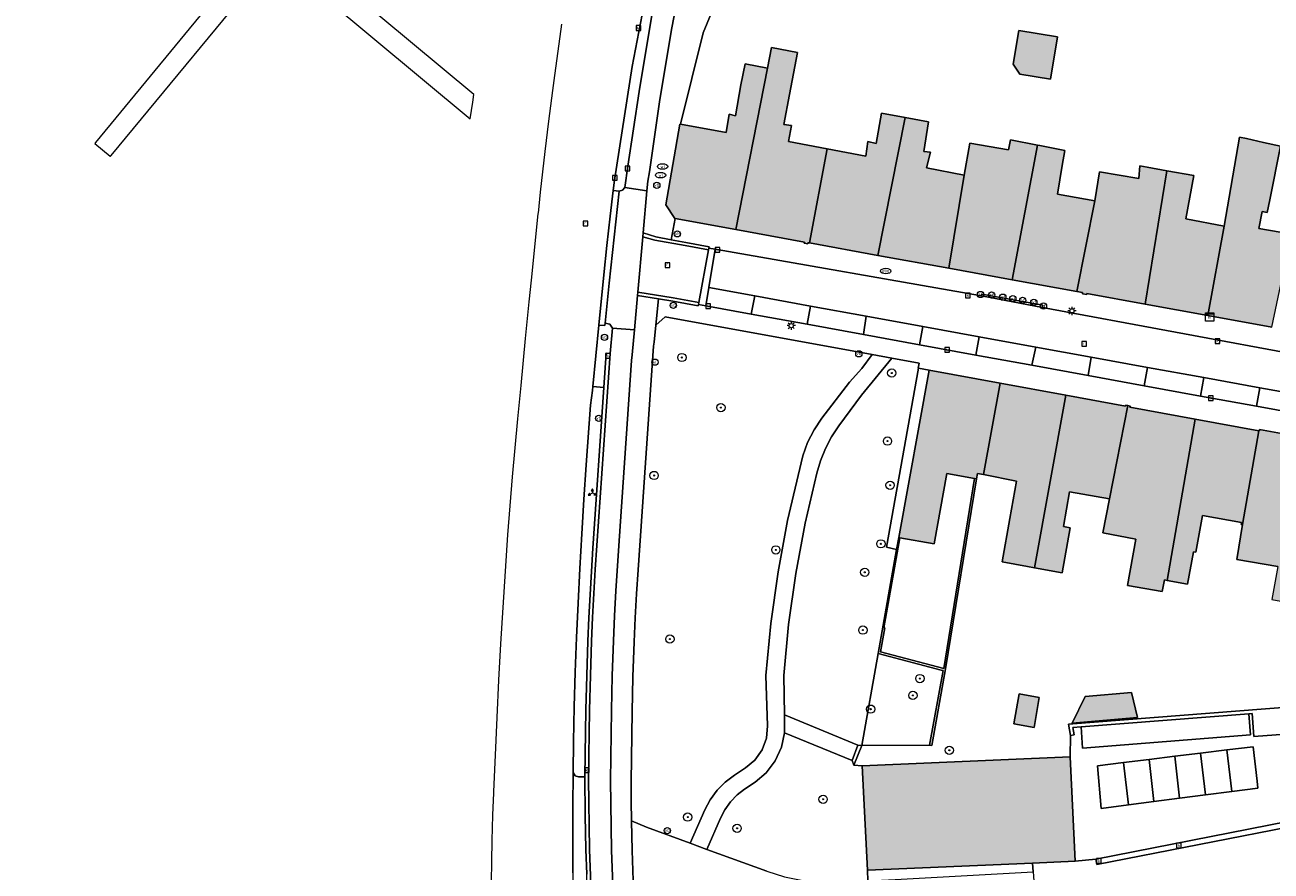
# Model space of a CAD drawing. Header units: metres. Extents: x 196496 to 197479, y 355139 to 356324.
# Tile 70 of 144: x 196611 to 196731, y 355918 to 356000. Entities that reach past the tile are written whole.
import ezdxf
from ezdxf.enums import TextEntityAlignment as Align

# ---------------------------------------------------------------- set-up
doc = ezdxf.new("R2010")
doc.units = ezdxf.units.M
doc.layers.get('0').update_dxf_attribs({"color": 252, "lineweight": 18})
for name, color, linetype, lineweight in [('B-WE-GR-BEPLANTING_CULTUUR_HEESTERS-GV', 252, 'Continuous', 18), ('B-WE-GR-BOOM-S', 252, 'Continuous', 18), ('B-WE-IE-MEUBILAIR_WATERWEGMEUBILAIR-S', 252, 'Continuous', 18), ('B-WE-IE-MEUBILAIR_WEGMEUBILAIR-S', 252, 'Continuous', 18), ('B-WE-IE-MEUBILAIR_WEGMEUBILAIR_VERKEERSBORD-S', 252, 'Continuous', 18), ('B-WE-IE-TERREINAFSCHEIDING_KUNSTMATIG_MUUR-G', 252, 'IE-TERREINAFSCHEIDING-KUNSTMATIG-DICHT', 18), ('B-WE-IE-TERREINAFSCHEIDING_KUNSTMATIG_MUUR-GV', 252, 'Continuous', 18), ('B-WE-KL-BRANDSTOF_PUT-S', 252, 'Continuous', 18), ('B-WE-KL-ET_KAST-S', 252, 'Continuous', 18), ('B-WE-KL-ET_LS_OV_LICHTMAST-S', 252, 'Continuous', 18), ('B-WE-KL-WATER-S', 252, 'Continuous', 18), ('B-WE-OG-BEBOUWING-GV', 252, 'Continuous', 18), ('B-WE-OG-TERREIN_CULTUURSCHEIDING-GV', 252, 'Continuous', 18), ('B-WE-OG-TERREIN_ERF-GV', 252, 'Continuous', 18), ('B-WE-RI-GWA_KOLK-S', 252, 'Continuous', 18), ('B-WE-RI-GWA_RIOOLPUT-S', 252, 'Continuous', 18), ('B-WE-VH-GOOT-G', 252, 'Continuous', 18), ('B-WE-VH-VERHARDING_ASFALT-GV', 252, 'Continuous', 18), ('B-WE-VH-VERHARDING_BETON-GV', 252, 'Continuous', 18), ('B-WE-VH-VERHARDING_BETONSTRAATSTEEN-GV', 252, 'Continuous', 18), ('B-WE-VH-VERHARDING_OPEN-GV', 252, 'Continuous', 18), ('B-WE-VH-VERHARDING_STRAATBAKSTEEN-GV', 252, 'Continuous', 18), ('B-WE-VH-VERHARDING_TEGEL-GV', 252, 'Continuous', 18), ('B-WE-VW-AFSLUITPAAL-S', 252, 'Continuous', 18)]:
    doc.layers.add(name, color=color, linetype=linetype, lineweight=lineweight)
doc.layers.add('X-XX-AL-PRESENTATIE_GEBOUW3-V', color=7, linetype='Continuous', lineweight=18, true_color=0xf0f0f0)
doc.styles.add('NLCS-ISO', font='NLCS-ISO.ttf')
doc.linetypes.add('IE-TERREINAFSCHEIDING-KUNSTMATIG-DICHT', pattern='A,8,-1,[82,NLCS.SHX,S=0.75,R=90,X=0,Y=0],-1', length=10)

# ---------------------------------------------------------------- blocks, each defined once
blk = doc.blocks.new('SIE-WATER_VERKLIKKER_TRANSPORTLEIDING-SO')
at = {"color": 0, "linetype": 'ByBlock', "lineweight": 18}
blk.add_circle((0, 0), 1.5, dxfattribs=at)
at = {"color": 0, "linetype": 'ByBlock', "lineweight": 18, "style": 'NLCS-ISO'}
blk.add_text('vt', height=1.5, dxfattribs=at).set_placement((0, 0), align=Align.MIDDLE_CENTER)
blk = doc.blocks.new('SIE-WEG_VERKEERSBORD_WEGWIJZER-SO')
at = {"linetype": 'ByBlock', "lineweight": 18}
h = blk.add_hatch(color=0, dxfattribs=at)
h.dxf.hatch_style = 1
h.paths.add_polyline_path([(0.5, 1), (0, 2), (-0.5, 1)])
h = blk.add_hatch(color=0, dxfattribs=at)
h.dxf.hatch_style = 1
h.paths.add_polyline_path([(-1.38, -0.22), (-2, -1.15), (-0.88, -1.09)])
h = blk.add_hatch(color=0, dxfattribs=at)
h.dxf.hatch_style = 1
h.paths.add_polyline_path([(1.38, -0.22), (2, -1.15), (0.88, -1.09)])
at = {"color": 0, "linetype": 'ByBlock', "lineweight": 18}
for points in [[(-1.13, -0.65), (0, 0)], [(0, 1), (0, 0)], [(1.13, -0.65), (0, 0)]]:
    blk.add_lwpolyline(points, dxfattribs=at)
for points in [[(0.5, 1), (0, 2), (-0.5, 1)], [(-1.38, -0.22), (-2, -1.15), (-0.88, -1.09)], [(1.38, -0.22), (2, -1.15), (0.88, -1.09)]]:
    blk.add_lwpolyline(points, close=True, dxfattribs=at)
blk = doc.blocks.new('SKL-ET_KAST_ELEKTRA-SO')
at = {"color": 0, "linetype": 'ByBlock', "lineweight": 18}
for points in [[(-2, 2), (2, 2), (2, 1.68), (-2, 1.68)], [(-2, 1.52), (2, 1.52), (2, -2), (-2, -2)]]:
    blk.add_lwpolyline(points, close=True, dxfattribs=at)
at = {"color": 0, "linetype": 'ByBlock', "lineweight": 18, "style": 'NLCS-ISO'}
blk.add_text('et', height=1.5, dxfattribs=at).set_placement((0, 0), align=Align.MIDDLE_CENTER)
blk = doc.blocks.new('SIE-WEG_PAAL_VERKEERSBORD-SO')
at = {"color": 0, "linetype": 'ByBlock', "lineweight": 18}
blk.add_circle((0, 0), 1.5, dxfattribs=at)
at = {"color": 0, "linetype": 'ByBlock', "lineweight": 18, "style": 'NLCS-ISO'}
blk.add_text('vb', height=1.5, dxfattribs=at).set_placement((0, 0.13), align=Align.MIDDLE_CENTER)
blk = doc.blocks.new('SKL-ET_OV_LICHTMAST-SO')
at = {"color": 0, "linetype": 'ByBlock', "lineweight": 18}
for points in [[(-1.25, 0), (-2, 0)], [(-1.41, 1.41), (-0.88, 0.88)], [(0, 2), (0, 1.25)], [(0.88, 0.88), (1.41, 1.41)], [(2, 0), (1.25, 0)], [(-1.41, -1.41), (-0.88, -0.88)], [(0, -1.25), (0, -2)], [(0.88, -0.88), (1.41, -1.41)]]:
    blk.add_lwpolyline(points, dxfattribs=at)
blk.add_circle((0, 0), 1, dxfattribs=at)
blk = doc.blocks.new('SVW-AFSLUITPAAL-SO')
at = {"lineweight": 18}
blk.add_circle((0, 0), 1.5, dxfattribs=at)
at = {"lineweight": 18, "style": 'NLCS-ISO'}
blk.add_text('af', height=1.8, dxfattribs=at).set_placement((0, 0), align=Align.MIDDLE_CENTER)
blk = doc.blocks.new('SRI-KOLK-SO')
at = {"color": 0, "linetype": 'ByBlock', "lineweight": 18}
blk.add_lwpolyline([(-1.125, -1.125), (1.125, -1.125), (1.125, 1.125), (-1.125, 1.125)], close=True, dxfattribs=at)
at = {"color": 0, "linetype": 'ByBlock', "lineweight": 18, "style": 'NLCS-ISO'}
blk.add_text('k', height=1.5, dxfattribs=at).set_placement((0, 0), align=Align.MIDDLE_CENTER)
blk = doc.blocks.new('SRI-PUT_INSPECTIEPUT_RIOOLPUT-SO')
at = {"color": 0, "linetype": 'ByBlock', "lineweight": 18}
blk.add_lwpolyline([(-1.12, -1.12), (1.12, -1.12), (1.12, 1.12), (-1.12, 1.12)], close=True, dxfattribs=at)
at = {"color": 0, "linetype": 'ByBlock', "lineweight": 18, "style": 'NLCS-ISO'}
blk.add_text('r', height=1.5, dxfattribs=at).set_placement((0, 0.28), align=Align.MIDDLE_CENTER)
blk = doc.blocks.new('SKL-WATER_WATERLEIDINGPUT-SO')
at = {"color": 0, "linetype": 'ByBlock', "lineweight": 18}
blk.add_ellipse((0, 0), major_axis=(2.5, 0), ratio=0.54, dxfattribs=at)
at = {"color": 0, "linetype": 'ByBlock', "lineweight": 18, "style": 'NLCS-ISO'}
blk.add_text('wl', height=1.5, dxfattribs=at).set_placement((0, 0), align=Align.MIDDLE_CENTER)
blk = doc.blocks.new('SKL-BENZINEPUT_OLIEPUT-SO')
at = {"color": 0, "linetype": 'ByBlock', "lineweight": 18}
blk.add_ellipse((0, 0), major_axis=(2.5, 0), ratio=0.54, dxfattribs=at)
at = {"color": 0, "linetype": 'ByBlock', "lineweight": 18, "style": 'NLCS-ISO'}
blk.add_text('olie', height=1.5, dxfattribs=at).set_placement((0, 0.16), align=Align.MIDDLE_CENTER)
blk = doc.blocks.new('SGR-BOOM_01-SO')
at = {"linetype": 'ByBlock', "lineweight": 18}
h = blk.add_hatch(color=0, dxfattribs=at)
h.dxf.hatch_style = 1
edge = h.paths.add_edge_path()
edge.add_arc((0, 0), 0.25, 0, 360)
at = {"color": 0, "linetype": 'ByBlock', "lineweight": 18}
for radius in [2, 0.25]:
    blk.add_circle((0, 0), radius, dxfattribs=at)

msp = doc.modelspace()

# ---------------------------------------------------------------- hatches: boundary and pattern name
at = {"layer": 'X-XX-AL-PRESENTATIE_GEBOUW3-V'}
for points in [[(196707.214, 355995.13), (196710.167, 355994.635), (196710.85, 355998.712), (196707.121, 355999.337), (196706.574, 355996.076)], [(196686.945, 355978.871), (196688.659, 355987.924), (196684.949, 355988.627), (196685.232, 355990.19), (196684.497, 355990.287), (196685.023, 355993.174), (196685.807, 355997.194), (196683.307, 355997.681), (196682.918, 355995.687), (196679.857, 355980.158), (196686.477, 355978.96), (196686.458, 355978.851), (196686.79, 355978.797), (196686.807, 355978.896)], [(196680.355, 355994.084), (196679.823, 355991.123), (196679.227, 355991.264), (196678.922, 355989.511), (196674.53, 355990.306), (196674.475, 355990.316), (196673.136, 355982.545), (196673.981, 355981.221), (196674.008, 355981.216), (196679.857, 355980.158), (196682.918, 355995.687), (196680.75, 355996.11)], [(196693.538, 355977.676), (196696.156, 355990.949), (196693.893, 355991.362), (196693.371, 355988.451), (196692.57, 355988.642), (196692.369, 355987.221), (196688.659, 355987.924), (196686.945, 355978.871)], [(196700.359, 355976.44), (196701.841, 355985.39), (196698.226, 355986.099), (196698.622, 355987.601), (196697.966, 355987.685), (196698.419, 355990.535), (196696.156, 355990.949), (196693.538, 355977.676)], [(196708.925, 355988.294), (196706.298, 355988.808), (196706.129, 355987.84), (196702.382, 355988.493), (196701.841, 355985.39), (196700.359, 355976.44), (196706.464, 355975.334)], [(196711.551, 355987.779), (196709.137, 355988.252), (196708.925, 355988.294), (196706.464, 355975.334), (196712.691, 355974.205), (196714.434, 355982.92), (196710.828, 355983.578), (196711.289, 355986.325)], [(196731.471, 355970.766), (196733.284, 355979.279), (196733.4, 355979.709), (196730.226, 355980.272), (196730.553, 355981.893), (196731.029, 355981.809), (196731.278, 355983.033), (196732.326, 355988.184), (196730.667, 355988.553), (196729.044, 355988.915), (196728.358, 355989.068), (196726.9, 355980.479), (196725.321, 355971.886)], [(196719.293, 355972.984), (196721.369, 355985.823), (196719.464, 355986.167), (196718.776, 355986.291), (196718.671, 355985.091), (196714.894, 355985.72), (196714.434, 355982.92), (196712.691, 355974.205), (196713.248, 355974.104), (196713.233, 355973.981), (196713.657, 355973.905), (196713.673, 355974.007)], [(196721.369, 355985.823), (196719.293, 355972.984), (196725.321, 355971.886), (196726.9, 355980.479), (196723.188, 355981.194), (196723.962, 355985.354)], [(196703.715, 355956.57), (196705.324, 355965.361), (196698.467, 355966.62), (196695.548, 355950.499), (196695.642, 355950.483), (196698.963, 355949.899), (196700.187, 355956.68), (196702.854, 355956.198), (196703.031, 355956.166), (196703.125, 355956.688)], [(196705.324, 355965.361), (196703.715, 355956.57), (196706.885, 355955.936), (196706.233, 355952.325), (196705.525, 355948.16), (196707.957, 355947.722), (196708.624, 355947.601), (196711.65, 355964.199)], [(196712.06, 355951.449), (196711.401, 355951.569), (196712.009, 355954.914), (196715.842, 355954.217), (196717.616, 355963.208), (196717.402, 355963.249), (196717.379, 355963.147), (196711.65, 355964.199), (196708.624, 355947.601), (196711.273, 355947.12)], [(196721.392, 355946.378), (196724.092, 355961.913), (196717.806, 355963.06), (196717.838, 355963.166), (196717.616, 355963.208), (196715.842, 355954.217), (196715.213, 355950.954), (196718.387, 355950.36), (196717.577, 355945.903), (196720.922, 355945.295), (196721.128, 355946.426)], [(196730.229, 355960.793), (196724.092, 355961.913), (196721.392, 355946.378), (196723.371, 355946.019), (196723.936, 355949.128), (196724.163, 355949.086), (196724.806, 355952.628), (196728.545, 355951.949), (196728.513, 355951.772), (196728.65, 355951.747)], [(196734.584, 355947.108), (196735.118, 355950.178), (196736.671, 355959.64), (196735.927, 355959.775), (196735.939, 355959.875), (196730.305, 355960.898), (196730.281, 355960.784), (196730.229, 355960.793), (196728.65, 355951.747), (196728.096, 355948.388), (196732.058, 355947.721), (196731.472, 355944.544), (196733.911, 355944.094), (196734.471, 355947.129)], [(196708.581, 355932.224), (196709.08, 355935.111), (196707.142, 355935.446), (196706.643, 355932.559)], [(196718.539, 355933.182), (196717.95, 355935.594), (196713.495, 355935.216), (196712.25, 355932.638)], [(196692.533, 355918.479), (196708.428, 355919.165), (196712.541, 355919.343), (196712.069, 355929.382), (196692.038, 355928.52)]]:
    msp.add_hatch(color=256, dxfattribs=at).paths.add_polyline_path(points)

# ---------------------------------------------------------------- linework, layer by layer
at = {"layer": 'B-WE-GR-BEPLANTING_CULTUUR_HEESTERS-GV', "flags": 128}
for points in [[(196691.981, 355930.489), (196693.563, 355939.335), (196695.346, 355949.363), (196694.365, 355949.565), (196697.467, 355966.816), (196697.424, 355966.824), (196697.505, 355967.298), (196694.886, 355967.766), (196691.949, 355964.214), (196689.786, 355961.273), (196689.089, 355960.216), (196688.499, 355959.088), (196688.027, 355957.906), (196687.679, 355956.689), (196686.547, 355951.886), (196685.634, 355947.031), (196684.942, 355942.14), (196684.474, 355937.228), (196684.542, 355933.421), (196691.624, 355930.517)], [(196691.075, 355929.039), (196684.534, 355931.697), (196684.253, 355930.323), (196683.662, 355929.012), (196682.793, 355927.866), (196681.72, 355926.962), (196680.712, 355926.287), (196679.984, 355925.721), (196679.339, 355925.049), (196678.796, 355924.292), (196678.372, 355923.473), (196677.08, 355920.477), (196682.839, 355918.369), (196684.546, 355917.84), (196686.307, 355917.484), (196688.095, 355917.308), (196689.883, 355917.313), (196692.583, 355917.457), (196692.533, 355918.479), (196692.038, 355928.52), (196691.232, 355928.585)]]:
    msp.add_lwpolyline(points, close=True, dxfattribs=at)
at = {"layer": 'B-WE-IE-TERREINAFSCHEIDING_KUNSTMATIG_MUUR-G', "ltscale": 0.2, "flags": 128}
for points in [[(196679.184, 356005.11), (196676.702, 355999.102), (196674.53, 355990.306)], [(196709.383, 355972.67), (196709.426, 355972.871), (196703.54, 355973.94), (196703.506, 355973.774)], [(196703.506, 355973.774), (196709.383, 355972.67)]]:
    msp.add_lwpolyline(points, dxfattribs=at)
at = {"layer": 'B-WE-IE-TERREINAFSCHEIDING_KUNSTMATIG_MUUR-GV', "flags": 128}
for points in [[(196703.506, 355973.774), (196709.383, 355972.67), (196709.426, 355972.871), (196703.54, 355973.94)], [(196693.563, 355939.335), (196699.642, 355937.732), (196699.822, 355937.698), (196698.525, 355930.514), (196698.732, 355930.477), (196700.063, 355937.852), (196703.031, 355956.166), (196702.854, 355956.198), (196699.908, 355937.892), (196693.794, 355939.492), (196694.205, 355941.811), (196694.107, 355941.828), (196695.642, 355950.483), (196695.548, 355950.499), (196695.346, 355949.363)], [(196702.854, 355956.198), (196700.187, 355956.68), (196698.963, 355949.899), (196695.642, 355950.483), (196694.107, 355941.828), (196694.205, 355941.811), (196693.794, 355939.492), (196699.908, 355937.892)]]:
    msp.add_lwpolyline(points, close=True, dxfattribs=at)
at = {"layer": 'B-WE-OG-BEBOUWING-GV', "flags": 128}
for points in [[(196707.214, 355995.13), (196710.167, 355994.635), (196710.85, 355998.712), (196707.121, 355999.337), (196706.574, 355996.076)], [(196686.945, 355978.871), (196688.659, 355987.924), (196684.949, 355988.627), (196685.232, 355990.19), (196684.497, 355990.287), (196685.023, 355993.174), (196685.807, 355997.194), (196683.307, 355997.681), (196682.918, 355995.687), (196679.857, 355980.158), (196686.477, 355978.96), (196686.458, 355978.851), (196686.79, 355978.797), (196686.807, 355978.896)], [(196680.355, 355994.084), (196679.823, 355991.123), (196679.227, 355991.264), (196678.922, 355989.511), (196674.53, 355990.306), (196674.475, 355990.316), (196673.136, 355982.545), (196673.981, 355981.221), (196674.008, 355981.216), (196679.857, 355980.158), (196682.918, 355995.687), (196680.75, 355996.11)], [(196693.538, 355977.676), (196696.156, 355990.949), (196693.893, 355991.362), (196693.371, 355988.451), (196692.57, 355988.642), (196692.369, 355987.221), (196688.659, 355987.924), (196686.945, 355978.871)], [(196700.359, 355976.44), (196701.841, 355985.39), (196698.226, 355986.099), (196698.622, 355987.601), (196697.966, 355987.685), (196698.419, 355990.535), (196696.156, 355990.949), (196693.538, 355977.676)], [(196708.925, 355988.294), (196706.298, 355988.808), (196706.129, 355987.84), (196702.382, 355988.493), (196701.841, 355985.39), (196700.359, 355976.44), (196706.464, 355975.334)], [(196711.551, 355987.779), (196709.137, 355988.252), (196708.925, 355988.294), (196706.464, 355975.334), (196712.691, 355974.205), (196714.434, 355982.92), (196710.828, 355983.578), (196711.289, 355986.325)], [(196731.471, 355970.766), (196733.284, 355979.279), (196733.4, 355979.709), (196730.226, 355980.272), (196730.553, 355981.893), (196731.029, 355981.809), (196731.278, 355983.033), (196732.326, 355988.184), (196730.667, 355988.553), (196729.044, 355988.915), (196728.358, 355989.068), (196726.9, 355980.479), (196725.321, 355971.886)], [(196719.293, 355972.984), (196721.369, 355985.823), (196719.464, 355986.167), (196718.776, 355986.291), (196718.671, 355985.091), (196714.894, 355985.72), (196714.434, 355982.92), (196712.691, 355974.205), (196713.248, 355974.104), (196713.233, 355973.981), (196713.657, 355973.905), (196713.673, 355974.007)], [(196721.369, 355985.823), (196719.293, 355972.984), (196725.321, 355971.886), (196726.9, 355980.479), (196723.188, 355981.194), (196723.962, 355985.354)], [(196703.715, 355956.57), (196705.324, 355965.361), (196698.467, 355966.62), (196695.548, 355950.499), (196695.642, 355950.483), (196698.963, 355949.899), (196700.187, 355956.68), (196702.854, 355956.198), (196703.031, 355956.166), (196703.125, 355956.688)], [(196705.324, 355965.361), (196703.715, 355956.57), (196706.885, 355955.936), (196706.233, 355952.325), (196705.525, 355948.16), (196707.957, 355947.722), (196708.624, 355947.601), (196711.65, 355964.199)], [(196712.06, 355951.449), (196711.401, 355951.569), (196712.009, 355954.914), (196715.842, 355954.217), (196717.616, 355963.208), (196717.402, 355963.249), (196717.379, 355963.147), (196711.65, 355964.199), (196708.624, 355947.601), (196711.273, 355947.12)], [(196721.392, 355946.378), (196724.092, 355961.913), (196717.806, 355963.06), (196717.838, 355963.166), (196717.616, 355963.208), (196715.842, 355954.217), (196715.213, 355950.954), (196718.387, 355950.36), (196717.577, 355945.903), (196720.922, 355945.295), (196721.128, 355946.426)], [(196730.229, 355960.793), (196724.092, 355961.913), (196721.392, 355946.378), (196723.371, 355946.019), (196723.936, 355949.128), (196724.163, 355949.086), (196724.806, 355952.628), (196728.545, 355951.949), (196728.513, 355951.772), (196728.65, 355951.747)], [(196734.584, 355947.108), (196735.118, 355950.178), (196736.671, 355959.64), (196735.927, 355959.775), (196735.939, 355959.875), (196730.305, 355960.898), (196730.281, 355960.784), (196730.229, 355960.793), (196728.65, 355951.747), (196728.096, 355948.388), (196732.058, 355947.721), (196731.472, 355944.544), (196733.911, 355944.094), (196734.471, 355947.129)], [(196708.581, 355932.224), (196709.08, 355935.111), (196707.142, 355935.446), (196706.643, 355932.559)], [(196718.539, 355933.182), (196717.95, 355935.594), (196713.495, 355935.216), (196712.25, 355932.638)], [(196692.533, 355918.479), (196708.428, 355919.165), (196712.541, 355919.343), (196712.069, 355929.382), (196692.038, 355928.52)]]:
    msp.add_lwpolyline(points, close=True, dxfattribs=at)
at = {"layer": 'B-WE-OG-TERREIN_CULTUURSCHEIDING-GV', "flags": 128}
for points in [[(196671.933, 355968.941), (196670.443, 355947.387), (196670.302, 355945.08), (196670.179, 355942.772), (196670.078, 355940.462), (196669.959, 355937.101), (196669.865, 355933.74), (196669.789, 355927.015), (196669.799, 355925.12), (196669.823, 355923.223), (196671.259, 355922.608), (196675.466, 355921.068), (196676.876, 355924.282), (196677.394, 355925.263), (196678.057, 355926.168), (196678.844, 355926.966), (196679.73, 355927.634), (196680.8, 355928.326), (196681.693, 355929.08), (196682.389, 355930.069), (196682.805, 355931.203), (196682.916, 355932.367), (196682.761, 355937.229), (196683.229, 355942.228), (196683.926, 355947.205), (196684.851, 355952.145), (196686.306, 355958.361), (196686.774, 355959.653), (196687.394, 355960.88), (196688.152, 355962.014), (196690.801, 355965.481), (196692, 355966.77), (196692.995, 355968.135), (196673.058, 355971.771), (196672.153, 355970.94), (196671.992, 355969.331)], [(196665.336, 355927.471), (196665.41, 355933.911), (196665.502, 355937.223), (196665.616, 355940.534), (196665.711, 355942.772), (196665.827, 355945.009), (196665.96, 355947.245), (196666.106, 355949.48), (196667.162, 355964.945), (196666.102, 355965.033), (196666.066, 355964.652), (196665.872, 355963.239), (196665.457, 355957.506), (196665.228, 355954.18), (196665.018, 355950.853), (196664.83, 355947.525), (196664.665, 355944.195), (196664.521, 355940.867), (196664.397, 355937.539), (196664.298, 355934.209), (196664.23, 355930.879), (196664.194, 355927.868), (196664.378, 355927.577), (196664.704, 355927.465)], [(196698.525, 355930.514), (196699.822, 355937.698), (196699.642, 355937.732), (196693.563, 355939.335), (196691.981, 355930.489)]]:
    msp.add_lwpolyline(points, close=True, dxfattribs=at)
at = {"layer": 'B-WE-OG-TERREIN_ERF-GV', "flags": 128}
for points in [[(196679.184, 356005.11), (196676.702, 355999.102), (196674.53, 355990.306), (196678.922, 355989.511), (196679.227, 355991.264), (196679.823, 355991.123), (196680.355, 355994.084), (196680.75, 355996.11), (196682.918, 355995.687), (196683.307, 355997.681), (196685.807, 355997.194), (196685.023, 355993.174), (196684.497, 355990.287), (196685.232, 355990.19), (196684.949, 355988.627), (196688.659, 355987.924), (196692.369, 355987.221), (196692.57, 355988.642), (196693.371, 355988.451), (196693.893, 355991.362), (196696.156, 355990.949), (196698.419, 355990.535), (196697.966, 355987.685), (196698.622, 355987.601), (196698.226, 355986.099), (196701.841, 355985.39), (196702.382, 355988.493), (196706.129, 355987.84), (196706.298, 355988.808), (196708.925, 355988.294), (196709.137, 355988.252), (196711.551, 355987.779), (196711.289, 355986.325), (196710.828, 355983.578), (196714.434, 355982.92), (196714.894, 355985.72), (196718.671, 355985.091), (196718.776, 355986.291), (196719.464, 355986.167), (196721.369, 355985.823), (196723.962, 355985.354), (196723.188, 355981.194), (196726.9, 355980.479), (196728.358, 355989.068), (196729.044, 355988.915), (196730.667, 355988.553), (196732.326, 355988.184), (196731.278, 355983.033), (196731.029, 355981.809), (196730.553, 355981.893), (196730.226, 355980.272), (196733.4, 355979.709)], [(196732.058, 355947.721), (196728.096, 355948.388), (196728.65, 355951.747), (196728.513, 355951.772), (196728.545, 355951.949), (196724.806, 355952.628), (196724.163, 355949.086), (196723.936, 355949.128), (196723.371, 355946.019), (196721.392, 355946.378), (196721.128, 355946.426), (196720.922, 355945.295), (196717.577, 355945.903), (196718.387, 355950.36), (196715.213, 355950.954), (196715.842, 355954.217), (196712.009, 355954.914), (196711.401, 355951.569), (196712.06, 355951.449), (196711.273, 355947.12), (196708.624, 355947.601), (196707.957, 355947.722), (196705.525, 355948.16), (196706.233, 355952.325), (196706.885, 355955.936), (196703.715, 355956.57), (196703.125, 355956.688), (196703.031, 355956.166), (196700.063, 355937.852), (196698.732, 355930.477), (196698.525, 355930.514), (196691.981, 355930.489), (196691.232, 355928.585), (196692.038, 355928.52), (196712.069, 355929.382), (196712.096, 355931.45), (196711.91, 355932.541), (196779.964, 355937.825)]]:
    msp.add_lwpolyline(points, dxfattribs=at)
for points in [[(196707.214, 355995.13), (196706.574, 355996.076), (196707.121, 355999.337), (196710.85, 355998.712), (196710.167, 355994.635)], [(196709.08, 355935.111), (196708.581, 355932.224), (196706.643, 355932.559), (196707.142, 355935.446)], [(196718.539, 355933.182), (196712.25, 355932.638), (196713.495, 355935.216), (196717.95, 355935.594)]]:
    msp.add_lwpolyline(points, close=True, dxfattribs=at)
at = {"layer": 'B-WE-VH-GOOT-G', "flags": 128}
for points in [[(196670.893, 355979.45), (196672.055, 355979.137), (196674.969, 355978.61)], [(196677.234, 355978.199), (196674.969, 355978.61)], [(196677.266, 355978.374), (196677.234, 355978.199)], [(196673.828, 355973.577), (196670.418, 355974.146)], [(196673.828, 355973.577), (196676.297, 355973.137)], [(196676.297, 355973.137), (196676.264, 355972.958)], [(196667.771, 355968.225), (196666.475, 355949.74), (196666.325, 355947.435), (196666.189, 355945.129), (196666.071, 355942.823), (196665.972, 355940.515), (196665.855, 355937.208), (196665.759, 355933.899), (196665.679, 355927.281), (196665.777, 355920.483), (196665.885, 355917.085), (196666.027, 355913.688), (196666.206, 355910.229), (196666.421, 355906.771), (196666.967, 355899.865), (196667.282, 355896.615)], [(196744.095, 355925.337), (196744.191, 355924.811), (196714.638, 355919.027), (196714.526, 355919.542)], [(196714.526, 355919.542), (196744.095, 355925.337)]]:
    msp.add_lwpolyline(points, dxfattribs=at)
at = {"layer": 'B-WE-VH-VERHARDING_ASFALT-GV', "flags": 128}
for points in [[(196633.983, 356007.731), (196618.193, 355988.539), (196618.143, 355988.447), (196619.627, 355987.213), (196619.63, 355987.211), (196619.693, 355987.293), (196635.537, 356006.437), (196654.282, 355990.833), (196654.526, 355992.431), (196654.641, 355993.15), (196609.65, 356030.59)], [(196664.166, 355918.236), (196664.156, 355921.259), (196664.166, 355924.561), (196664.194, 355927.868), (196664.23, 355930.879), (196664.298, 355934.209), (196664.397, 355937.539), (196664.521, 355940.867), (196664.665, 355944.195), (196664.83, 355947.525), (196665.018, 355950.853), (196665.228, 355954.18), (196665.457, 355957.506), (196665.872, 355963.239), (196666.066, 355964.652), (196666.102, 355965.033), (196666.668, 355970.969), (196667.136, 355975.785), (196667.429, 355978.613), (196667.756, 355981.434), (196668.058, 355983.912), (196668.179, 355984.905), (196669.882, 355995.861), (196671.969, 356006.751)], [(196663.086, 355999.933), (196662.328, 355994.521), (196662.198, 355993.545), (196661.828, 355990.605), (196661.476, 355987.663), (196661.032, 355983.763), (196660.813, 355981.726), (196660.806, 355981.658), (196660.139, 355975.278), (196659.925, 355973.208), (196659.583, 355969.658), (196659.147, 355965.141), (196658.839, 355961.945), (196658.578, 355959.156), (196658.331, 355956.365), (196658.1, 355953.573), (196657.886, 355950.78), (196657.64, 355947.283), (196657.417, 355943.784), (196657.213, 355940.285), (196657.023, 355936.784), (196656.843, 355933.168), (196656.681, 355929.551), (196656.541, 355926.059), (196656.536, 355925.933), (196656.441, 355923.782), (196656.375, 355921.322), (196656.341, 355919.321), (196656.301, 355917.309)], [(196682.839, 355918.369), (196677.08, 355920.477), (196675.466, 355921.068), (196671.259, 355922.608), (196669.823, 355923.223), (196669.884, 355920.376), (196669.974, 355917.476)]]:
    msp.add_lwpolyline(points, dxfattribs=at)
msp.add_lwpolyline([(196684.542, 355933.421), (196684.474, 355937.228), (196684.942, 355942.14), (196685.634, 355947.031), (196686.547, 355951.886), (196687.679, 355956.689), (196688.027, 355957.906), (196688.499, 355959.088), (196689.089, 355960.216), (196689.786, 355961.273), (196691.949, 355964.214), (196694.886, 355967.766), (196692.995, 355968.135), (196692, 355966.77), (196690.801, 355965.481), (196688.152, 355962.014), (196687.394, 355960.88), (196686.774, 355959.653), (196686.306, 355958.361), (196684.851, 355952.145), (196683.926, 355947.205), (196683.229, 355942.228), (196682.761, 355937.229), (196682.916, 355932.367), (196682.805, 355931.203), (196682.389, 355930.069), (196681.693, 355929.08), (196680.8, 355928.326), (196679.73, 355927.634), (196678.844, 355926.966), (196678.057, 355926.168), (196677.394, 355925.263), (196676.876, 355924.282), (196675.466, 355921.068), (196677.08, 355920.477), (196678.372, 355923.473), (196678.796, 355924.292), (196679.339, 355925.049), (196679.984, 355925.721), (196680.712, 355926.287), (196681.72, 355926.962), (196682.793, 355927.866), (196683.662, 355929.012), (196684.253, 355930.323), (196684.534, 355931.697), (196684.557, 355932.047), (196684.56, 355932.397)], close=True, dxfattribs=at)
at = {"layer": 'B-WE-VH-VERHARDING_BETON-GV', "flags": 128}
msp.add_lwpolyline([(196672.367, 356008.647), (196671.969, 356006.751), (196669.882, 355995.861), (196668.179, 355984.905), (196668.058, 355983.912), (196668.644, 355983.847), (196668.962, 355983.952), (196669.158, 355984.223), (196669.477, 355986.279), (196670.547, 355993.449), (196671.732, 356000.6), (196673.41, 356008.452)], close=True, dxfattribs=at)
at = {"layer": 'B-WE-VH-VERHARDING_BETONSTRAATSTEEN-GV', "flags": 128}
for points in [[(196668.058, 355983.912), (196667.756, 355981.434), (196667.429, 355978.613), (196667.136, 355975.785), (196666.668, 355970.969), (196667.263, 355970.922), (196667.283, 355971.147), (196667.661, 355975.009), (196668.644, 355983.847)], [(196670.893, 355979.45), (196670.928, 355979.85), (196671.291, 355983.903), (196669.158, 355984.223), (196668.962, 355983.952), (196668.644, 355983.847), (196667.661, 355975.009), (196667.283, 355971.147), (196667.732, 355971.045), (196667.976, 355970.654), (196670.092, 355970.503), (196670.389, 355973.824), (196670.418, 355974.146)], [(196677.266, 355978.374), (196677.298, 355978.504), (196675.042, 355978.917), (196673.624, 355979.185), (196672.144, 355979.465), (196670.928, 355979.85), (196670.893, 355979.45), (196672.055, 355979.137), (196674.969, 355978.61), (196677.234, 355978.199)], [(196673.828, 355973.577), (196676.297, 355973.137), (196677.234, 355978.199), (196674.969, 355978.61), (196672.055, 355979.137), (196670.893, 355979.45), (196670.418, 355974.146)], [(196677.875, 355978.262), (196677.266, 355978.374), (196677.234, 355978.199), (196676.297, 355973.137), (196676.264, 355972.958), (196676.963, 355972.828), (196677.257, 355974.581)], [(196670.389, 355973.824), (196672.408, 355973.487), (196673.792, 355973.256), (196676.237, 355972.825), (196676.264, 355972.958), (196676.297, 355973.137), (196673.828, 355973.577), (196670.418, 355974.146)], [(196676.963, 355972.828), (196681.325, 355972.024), (196681.685, 355973.776), (196677.257, 355974.581)], [(196687.051, 355972.799), (196681.685, 355973.776), (196681.325, 355972.024), (196686.729, 355971.038)], [(196686.729, 355971.038), (196692.168, 355970.045), (196692.408, 355971.825), (196687.051, 355972.799)], [(196697.554, 355969.062), (196697.876, 355970.83), (196692.408, 355971.825), (196692.168, 355970.045)], [(196708.375, 355967.089), (196708.766, 355968.849), (196703.287, 355969.846), (196702.976, 355968.074)], [(196713.806, 355966.099), (196714.096, 355967.88), (196708.766, 355968.849), (196708.375, 355967.089)], [(196719.187, 355965.118), (196719.519, 355966.893), (196714.096, 355967.88), (196713.806, 355966.099)], [(196719.187, 355965.118), (196724.609, 355964.13), (196724.917, 355965.911), (196719.519, 355966.893)], [(196724.917, 355965.911), (196724.609, 355964.13), (196729.999, 355963.147), (196730.329, 355964.927)], [(196735.735, 355963.944), (196730.329, 355964.927), (196729.999, 355963.147), (196735.433, 355962.157)], [(196720.127, 355925.083), (196717.679, 355924.766), (196715.038, 355924.424), (196714.676, 355928.526), (196717.209, 355928.837), (196719.658, 355929.138), (196722.131, 355929.441), (196724.615, 355929.746), (196727.15, 355930.057), (196729.679, 355930.368), (196730.051, 355927.033), (196730.125, 355926.377), (196727.613, 355926.052), (196725.08, 355925.724), (196722.598, 355925.403)], [(196720.127, 355925.083), (196722.598, 355925.403), (196722.131, 355929.441), (196719.658, 355929.138)], [(196725.08, 355925.724), (196724.615, 355929.746), (196722.131, 355929.441), (196722.598, 355925.403)], [(196724.615, 355929.746), (196725.08, 355925.724), (196727.613, 355926.052), (196727.15, 355930.057)], [(196727.15, 355930.057), (196727.613, 355926.052), (196730.125, 355926.377), (196730.051, 355927.033), (196729.679, 355930.368)], [(196717.679, 355924.766), (196717.209, 355928.837), (196714.676, 355928.526), (196715.038, 355924.424)], [(196717.209, 355928.837), (196717.679, 355924.766), (196720.127, 355925.083), (196719.658, 355929.138)], [(196665.336, 355927.471), (196664.704, 355927.465), (196664.378, 355927.577), (196664.194, 355927.868), (196664.166, 355924.561), (196664.156, 355921.259), (196664.166, 355918.236), (196664.197, 355915.214), (196664.357, 355915.516), (196664.673, 355915.649), (196665.594, 355915.698), (196665.506, 355918.08), (196665.434, 355920.462), (196665.366, 355923.74)], [(196744.095, 355925.337), (196714.526, 355919.542), (196714.638, 355919.027), (196744.191, 355924.811)], [(196695.198, 355917.597), (196708.493, 355918.306), (196708.492, 355918.323), (196708.428, 355919.165), (196692.533, 355918.479), (196692.583, 355917.457)]]:
    msp.add_lwpolyline(points, close=True, dxfattribs=at)
for points in [[(196760.64, 355963.147), (196709.383, 355972.67), (196703.506, 355973.774), (196677.875, 355978.262), (196677.257, 355974.581), (196681.685, 355973.776), (196687.051, 355972.799), (196692.408, 355971.825), (196697.876, 355970.83), (196703.287, 355969.846), (196708.766, 355968.849), (196714.096, 355967.88), (196719.519, 355966.893), (196724.917, 355965.911), (196730.329, 355964.927), (196735.735, 355963.944)], [(196665.885, 355917.085), (196665.777, 355920.483), (196665.679, 355927.281), (196665.759, 355933.899), (196665.855, 355937.208), (196665.972, 355940.515), (196666.071, 355942.823), (196666.189, 355945.129), (196666.325, 355947.435), (196666.475, 355949.74), (196667.771, 355968.225), (196667.388, 355968.248), (196667.162, 355964.945), (196666.106, 355949.48), (196665.96, 355947.245), (196665.827, 355945.009), (196665.711, 355942.772), (196665.616, 355940.534), (196665.502, 355937.223), (196665.41, 355933.911), (196665.336, 355927.471), (196665.366, 355923.74), (196665.434, 355920.462), (196665.506, 355918.08)], [(196732.768, 355931.584), (196729.751, 355931.348), (196729.578, 355933.559), (196729.26, 355933.527), (196729.422, 355931.52), (196713.256, 355930.214), (196713.133, 355932.275), (196712.331, 355932.213), (196712.451, 355931.511), (196712.096, 355931.45), (196712.069, 355929.382), (196712.541, 355919.343), (196714.526, 355919.542), (196744.095, 355925.337)], [(196744.191, 355924.811), (196714.638, 355919.027), (196714.526, 355919.542), (196712.541, 355919.343), (196708.428, 355919.165), (196708.492, 355918.323), (196708.493, 355918.306), (196708.861, 355913.424), (196711.295, 355913.583), (196711.595, 355912.058), (196715.813, 355912.889), (196715.829, 355912.793), (196719.057, 355913.419), (196719.624, 355910.529), (196727.85, 355912.176), (196730.075, 355900.567), (196737.479, 355902.034)]]:
    msp.add_lwpolyline(points, dxfattribs=at)
at = {"layer": 'B-WE-VH-VERHARDING_OPEN-GV', "flags": 128}
for points in [[(196697.467, 355966.816), (196694.365, 355949.565), (196695.346, 355949.363), (196695.548, 355950.499), (196698.467, 355966.62)], [(196684.534, 355931.697), (196691.075, 355929.039), (196691.624, 355930.517), (196684.542, 355933.421), (196684.56, 355932.397), (196684.557, 355932.047)], [(196729.26, 355933.527), (196713.133, 355932.275), (196713.256, 355930.214), (196729.422, 355931.52)], [(196691.075, 355929.039), (196691.232, 355928.585), (196691.981, 355930.489), (196691.624, 355930.517)]]:
    msp.add_lwpolyline(points, close=True, dxfattribs=at)
msp.add_lwpolyline([(196779.964, 355937.825), (196711.91, 355932.541), (196712.096, 355931.45), (196712.451, 355931.511), (196712.331, 355932.213), (196713.133, 355932.275), (196729.26, 355933.527), (196729.578, 355933.559), (196729.751, 355931.348), (196732.768, 355931.584)], dxfattribs=at)
at = {"layer": 'B-WE-VH-VERHARDING_STRAATBAKSTEEN-GV', "flags": 128}
for points in [[(196684.423, 356017.063), (196684.935, 356018.199), (196677.942, 356019.693), (196674.093, 356001.578), (196673.706, 355999.596), (196672.555, 355992.668), (196671.537, 355985.72), (196671.395, 355984.812), (196671.291, 355983.903), (196670.928, 355979.85), (196672.144, 355979.465), (196673.624, 355979.185), (196674.008, 355981.216), (196673.981, 355981.221), (196673.136, 355982.545), (196674.475, 355990.316), (196674.53, 355990.306), (196676.702, 355999.102), (196679.184, 356005.11), (196681.633, 356010.868)], [(196702.976, 355968.074), (196703.287, 355969.846), (196697.876, 355970.83), (196697.554, 355969.062)]]:
    msp.add_lwpolyline(points, close=True, dxfattribs=at)
at = {"layer": 'B-WE-VH-VERHARDING_TEGEL-GV', "flags": 128}
for points in [[(196674.456, 356013.347), (196673.41, 356008.452), (196671.732, 356000.6), (196670.547, 355993.449), (196669.477, 355986.279), (196669.158, 355984.223), (196671.291, 355983.903), (196671.395, 355984.812), (196671.537, 355985.72), (196672.555, 355992.668), (196673.706, 355999.596), (196674.093, 356001.578), (196677.942, 356019.693), (196675.906, 356020.128)], [(196667.162, 355964.945), (196667.388, 355968.248), (196667.771, 355968.225), (196667.976, 355970.654), (196667.732, 355971.045), (196667.283, 355971.147), (196667.263, 355970.922), (196666.668, 355970.969), (196666.102, 355965.033)]]:
    msp.add_lwpolyline(points, close=True, dxfattribs=at)
for points in [[(196731.471, 355970.766), (196725.321, 355971.886), (196719.293, 355972.984), (196713.673, 355974.007), (196713.657, 355973.905), (196713.233, 355973.981), (196713.248, 355974.104), (196712.691, 355974.205), (196706.464, 355975.334), (196700.359, 355976.44), (196693.538, 355977.676), (196686.945, 355978.871), (196686.807, 355978.896), (196686.79, 355978.797), (196686.458, 355978.851), (196686.477, 355978.96), (196679.857, 355980.158), (196674.008, 355981.216), (196673.624, 355979.185), (196675.042, 355978.917), (196677.298, 355978.504), (196677.266, 355978.374), (196677.875, 355978.262), (196703.506, 355973.774), (196703.54, 355973.94), (196709.426, 355972.871), (196709.383, 355972.67), (196760.64, 355963.147)], [(196669.974, 355917.476), (196669.884, 355920.376), (196669.823, 355923.223), (196669.799, 355925.12), (196669.789, 355927.015), (196669.865, 355933.74), (196669.959, 355937.101), (196670.078, 355940.462), (196670.179, 355942.772), (196670.302, 355945.08), (196670.443, 355947.387), (196671.933, 355968.941), (196671.992, 355969.331), (196672.153, 355970.94), (196672.408, 355973.487), (196670.389, 355973.824), (196670.092, 355970.503), (196669.88, 355968.103), (196669.821, 355967.541), (196668.621, 355950.205), (196668.462, 355947.789), (196668.317, 355945.373), (196668.192, 355942.963), (196668.088, 355940.553), (196667.97, 355937.196), (196667.875, 355933.838), (196667.798, 355927.12), (196667.9, 355920.404), (196668.01, 355917.047)], [(196735.433, 355962.157), (196729.999, 355963.147), (196724.609, 355964.13), (196719.187, 355965.118), (196713.806, 355966.099), (196708.375, 355967.089), (196702.976, 355968.074), (196697.554, 355969.062), (196692.168, 355970.045), (196686.729, 355971.038), (196681.325, 355972.024), (196676.963, 355972.828), (196676.264, 355972.958), (196676.237, 355972.825), (196673.792, 355973.256), (196672.408, 355973.487), (196672.153, 355970.94), (196673.058, 355971.771), (196692.995, 355968.135), (196694.886, 355967.766), (196697.505, 355967.298), (196697.424, 355966.824), (196697.467, 355966.816), (196698.467, 355966.62), (196705.324, 355965.361), (196711.65, 355964.199), (196717.379, 355963.147), (196717.402, 355963.249), (196717.616, 355963.208), (196717.838, 355963.166), (196717.806, 355963.06), (196724.092, 355961.913), (196730.229, 355960.793), (196730.281, 355960.784), (196730.305, 355960.898), (196735.939, 355959.875)], [(196668.01, 355917.047), (196667.9, 355920.404), (196667.798, 355927.12), (196667.875, 355933.838), (196667.97, 355937.196), (196668.088, 355940.553), (196668.192, 355942.963), (196668.317, 355945.373), (196668.462, 355947.789), (196668.621, 355950.205), (196669.821, 355967.541), (196669.88, 355968.103), (196670.092, 355970.503), (196667.976, 355970.654), (196667.771, 355968.225), (196666.475, 355949.74), (196666.325, 355947.435), (196666.189, 355945.129), (196666.071, 355942.823), (196665.972, 355940.515), (196665.855, 355937.208), (196665.759, 355933.899), (196665.679, 355927.281), (196665.777, 355920.483), (196665.885, 355917.085)]]:
    msp.add_lwpolyline(points, dxfattribs=at)

# ---------------------------------------------------------------- block references
at = {"layer": 'B-WE-GR-BOOM-S', "xscale": 0.2, "yscale": 0.2, "zscale": 0.2}
for p in [(196674.672, 355967.841), (196694.875, 355966.346), (196678.422, 355963.016), (196694.468, 355959.788), (196671.989, 355956.48), (196694.72, 355955.538), (196683.715, 355949.316), (196693.831, 355949.9), (196692.275, 355947.159), (196692.097, 355941.592), (196673.512, 355940.732), (196697.583, 355936.932), (196696.913, 355935.308), (196692.845, 355933.982), (196700.424, 355930.021), (196688.268, 355925.304), (196675.228, 355923.585), (196679.982, 355922.51)]:
    msp.add_blockref('SGR-BOOM_01-SO', p, dxfattribs=at)
at = {"layer": 'B-WE-IE-MEUBILAIR_WATERWEGMEUBILAIR-S', "xscale": 0.2, "yscale": 0.2, "zscale": 0.2}
msp.add_blockref('SIE-WATER_VERKLIKKER_TRANSPORTLEIDING-SO', (196672.073, 355967.394), dxfattribs=at)
at = {"layer": 'B-WE-IE-MEUBILAIR_WEGMEUBILAIR-S', "xscale": 0.2, "yscale": 0.2, "zscale": 0.2}
for p in [(196672.252, 355984.42), (196674.224, 355979.743), (196673.855, 355972.86), (196667.215, 355969.78), (196691.706, 355968.197), (196666.656, 355961.982), (196673.256, 355922.283)]:
    msp.add_blockref('SIE-WEG_PAAL_VERKEERSBORD-SO', p, dxfattribs=at)
at = {"layer": 'B-WE-IE-MEUBILAIR_WEGMEUBILAIR_VERKEERSBORD-S', "xscale": 0.2, "yscale": 0.2, "zscale": 0.2}
msp.add_blockref('SIE-WEG_VERKEERSBORD_WEGWIJZER-SO', (196666.047, 355954.809), dxfattribs=at)
at = {"layer": 'B-WE-KL-BRANDSTOF_PUT-S', "xscale": 0.2, "yscale": 0.2, "zscale": 0.2}
msp.add_blockref('SKL-BENZINEPUT_OLIEPUT-SO', (196694.294, 355976.165), dxfattribs=at)
at = {"layer": 'B-WE-KL-ET_KAST-S', "xscale": 0.2, "yscale": 0.2, "zscale": 0.2}
msp.add_blockref('SKL-ET_KAST_ELEKTRA-SO', (196725.499, 355971.738), dxfattribs=at)
at = {"layer": 'B-WE-KL-ET_LS_OV_LICHTMAST-S', "xscale": 0.2, "yscale": 0.2, "zscale": 0.2}
for p in [(196712.227, 355972.327), (196685.196, 355970.906)]:
    msp.add_blockref('SKL-ET_OV_LICHTMAST-SO', p, dxfattribs=at)
at = {"layer": 'B-WE-KL-WATER-S', "xscale": 0.2, "yscale": 0.2, "zscale": 0.2}
for p in [(196672.619, 355985.396), (196672.81, 355986.232)]:
    msp.add_blockref('SKL-WATER_WATERLEIDINGPUT-SO', p, dxfattribs=at)
at = {"layer": 'B-WE-RI-GWA_KOLK-S', "xscale": 0.2, "yscale": 0.2, "zscale": 0.2}
for p in [(196670.477, 355999.566), (196669.438, 355986.039), (196668.206, 355985.143), (196678.096, 355978.217), (196702.206, 355973.817), (196677.187, 355972.78), (196726.252, 355969.42), (196667.546, 355968.004), (196700.224, 355968.57), (196725.608, 355963.941), (196665.502, 355928.104), (196722.534, 355920.846), (196714.819, 355919.366)]:
    msp.add_blockref('SRI-KOLK-SO', p, dxfattribs=at)
at = {"layer": 'B-WE-RI-GWA_RIOOLPUT-S', "xscale": 0.2, "yscale": 0.2, "zscale": 0.2}
for p in [(196665.38, 355980.746), (196673.27, 355976.745), (196713.403, 355969.167)]:
    msp.add_blockref('SRI-PUT_INSPECTIEPUT_RIOOLPUT-SO', p, dxfattribs=at)
at = {"layer": 'B-WE-VW-AFSLUITPAAL-S', "xscale": 0.2, "yscale": 0.2, "zscale": 0.2}
for p in [(196703.427, 355973.909), (196704.497, 355973.866), (196705.576, 355973.653), (196706.536, 355973.512), (196707.483, 355973.339), (196708.558, 355973.15), (196709.488, 355972.801)]:
    msp.add_blockref('SVW-AFSLUITPAAL-SO', p, dxfattribs=at)

doc.saveas('drawing.dxf')
